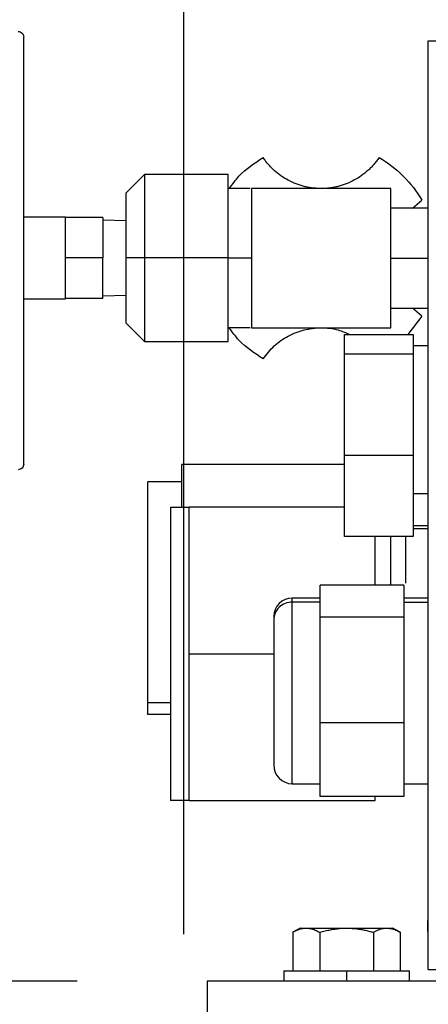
# Model space of a CAD drawing. Header units: inches. Extents: x 3 to 150, y 3 to 116.
# Tile 37 of 64: x 75.94 to 78.14, y 69.22 to 74.52. Entities that reach past the tile are written whole.
import ezdxf

# ---------------------------------------------------------------- set-up
doc = ezdxf.new("R2010")
doc.units = ezdxf.units.IN
doc.header["$LTSCALE"] = 14
doc.header["$MEASUREMENT"] = 0
doc.layers.add('DIMENSIONS', color=140, linetype='Continuous', lineweight=25)
doc.styles.add('SLDTEXTSTYLE0', font='TXT', dxfattribs={"width": 0.7})
doc.dimstyles.new('SLDDIMSTYLE0', dxfattribs={"dimtxt": 1.189453, "dimasz": 1.82, "dimexe": 0, "dimexo": 0.0625, "dimgap": 0.297363, "dimtad": 0, "dimtih": 1, "dimtoh": 1, "dimrnd": 1e-09, "dimzin": 12, "dimdsep": 46, "dimtxsty": 'SLDTEXTSTYLE0', "dimsah": 1, "dimcen": 0.09, "dimadec": 0, "dimazin": 3, "dimtfac": 1, "dimtofl": 0, "dimtmove": 0, "dimatfit": 3, "dimfxl": 0, "dimfrac": 2, "dimtolj": 1, "dimtzin": 12, "dimarcsym": 0})

# ---------------------------------------------------------------- blocks, each defined once
blk = doc.blocks.new('_D_4')
at = {"layer": 'DIMENSIONS'}
for p, q in [((76.8209, 69.5932), (76.8209, 87.5827)), ((94.0709, 69.5932), (94.0709, 87.5827)), ((76.8209, 85.8327), (82.0401, 85.8327)), ((83.6521, 85.8327), (83.2527, 85.8327)), ((83.2527, 85.8327), (83.2527, 83.9423)), ((88.1762, 85.8327), (88.5756, 85.8327)), ((88.5756, 85.8327), (88.5756, 83.9423)), ((94.0709, 85.8327), (89.7881, 85.8327)), ((83.2527, 83.9423), (83.6521, 83.9423)), ((88.5756, 83.9423), (88.1762, 83.9423))]:
    blk.add_line(p, q, dxfattribs=at)
for points in [[(76.8209, 85.8327), (78.6409, 85.5527), (78.6409, 86.1127)], [(94.0709, 85.8327), (92.2509, 86.1127), (92.2509, 85.5527)]]:
    blk.add_solid(points, dxfattribs=at)
at = {"layer": 'DIMENSIONS', "char_height": 1.16667, "attachment_point": 1, "style": 'SLDTEXTSTYLE0'}
for s, insert in [('17.25', (83.6521, 87.6029)), ('438.2', (83.6521, 85.4462))]:
    blk.add_mtext(s, dxfattribs=dict(at, insert=insert))
blk = doc.blocks.new('_D_5')
at = {"layer": 'DIMENSIONS'}
for p, q in [((74.9589, 75.2036), (74.9589, 96.2392)), ((94.0709, 69.5932), (94.0709, 96.2392)), ((74.9589, 94.4892), (81.2566, 94.4892)), ((82.8685, 94.4892), (82.4691, 94.4892)), ((82.4691, 94.4892), (82.4691, 92.5988)), ((87.3926, 94.4892), (87.792, 94.4892)), ((87.792, 94.4892), (87.792, 92.5988)), ((94.0709, 94.4892), (89.0046, 94.4892)), ((82.4691, 92.5988), (82.8685, 92.5988)), ((87.792, 92.5988), (87.3926, 92.5988))]:
    blk.add_line(p, q, dxfattribs=at)
for points in [[(74.9589, 94.4892), (76.7789, 94.2092), (76.7789, 94.7692)], [(94.0709, 94.4892), (92.2509, 94.7692), (92.2509, 94.2092)]]:
    blk.add_solid(points, dxfattribs=at)
at = {"layer": 'DIMENSIONS', "char_height": 1.16667, "attachment_point": 1, "style": 'SLDTEXTSTYLE0'}
for s, insert in [('19.11', (82.8685, 96.2594)), ('485.4', (82.8685, 94.1027))]:
    blk.add_mtext(s, dxfattribs=dict(at, insert=insert))
blk = doc.blocks.new('_D_6')
at = {"layer": 'DIMENSIONS'}
for p, q in [((76.2459, 69.3403), (67.3642, 69.3403)), ((69.1142, 69.3403), (69.1142, 61.6316)), ((66.8522, 59.4749), (66.4528, 59.4749)), ((66.4528, 59.4749), (66.4528, 57.5845)), ((71.3763, 59.4749), (71.7757, 59.4749)), ((71.7757, 59.4749), (71.7757, 57.5845)), ((66.4528, 57.5845), (66.8522, 57.5845)), ((71.7757, 57.5845), (71.3763, 57.5845)), ((69.1142, 50.0278), (69.1142, 57.3182)), ((75.1209, 50.0278), (67.3642, 50.0278))]:
    blk.add_line(p, q, dxfattribs=at)
for points in [[(69.1142, 69.3403), (68.8342, 67.5203), (69.3942, 67.5203)], [(69.1142, 50.0278), (69.3942, 51.8478), (68.8342, 51.8478)]]:
    blk.add_solid(points, dxfattribs=at)
at = {"layer": 'DIMENSIONS', "char_height": 1.16667, "attachment_point": 1, "style": 'SLDTEXTSTYLE0'}
for s, insert in [('19.31', (66.8522, 61.2451)), ('490.5', (66.8522, 59.0884))]:
    blk.add_mtext(s, dxfattribs=dict(at, insert=insert))

msp = doc.modelspace()

# ---------------------------------------------------------------- linework, layer by layer
for p, q in [((78.1339, 69.4028), (78.1339, 74.4028)), ((78.1339, 74.4028), (81.6339, 74.4028)), ((76.609, 73.6841), (76.5087, 73.5837)), ((77.0589, 73.6839), (76.6089, 73.6839)), ((77.177, 73.6078), (77.0589, 73.6078)), ((77.1839, 73.6078), (77.1839, 72.8578)), ((77.9339, 73.6078), (77.1839, 73.6078)), ((77.9339, 72.8578), (77.9339, 73.6078)), ((78.0509, 73.5018), (78.1005, 73.5446)), ((78.1339, 73.5018), (77.9339, 73.5018)), ((76.1839, 73.4539), (75.9589, 73.4539)), ((76.1839, 73.3635), (76.1839, 73.4526)), ((76.3839, 73.4526), (76.1839, 73.4526)), ((76.3839, 73.4526), (76.3839, 73.2339)), ((76.3839, 73.4399), (76.5089, 73.4355)), ((76.1839, 73.2339), (76.1839, 73.323)), ((76.1839, 73.1448), (76.1839, 73.2339)), ((76.3839, 73.2339), (76.1839, 73.2339)), ((76.3839, 73.0151), (76.3839, 73.2339)), ((76.6089, 73.2339), (76.5089, 73.2339)), ((77.0589, 73.2339), (76.6089, 73.2339)), ((77.0589, 73.2339), (77.1839, 73.2339)), ((77.9339, 73.2328), (78.1339, 73.2328)), ((76.1839, 73.0151), (76.1839, 73.1042)), ((75.9589, 73.0139), (76.1839, 73.0139)), ((76.3839, 73.0151), (76.1839, 73.0151)), ((76.5089, 73.0322), (76.3839, 73.0279)), ((77.9339, 72.9638), (78.1339, 72.9638)), ((78.1005, 72.921), (78.0509, 72.9638)), ((78.1005, 72.921), (78.0246, 72.8219)), ((76.5087, 72.8841), (76.609, 72.7837)), ((77.0589, 72.86), (77.1773, 72.86)), ((77.1839, 72.8578), (77.9339, 72.8578)), ((77.6839, 72.8219), (78.0539, 72.8219)), ((77.6839, 72.717), (77.6839, 72.8219)), ((78.0539, 72.8219), (78.0539, 72.717)), ((76.6089, 72.7839), (77.0589, 72.7839)), ((78.1339, 72.7613), (78.0539, 72.7613)), ((77.6839, 72.1729), (77.6839, 72.717)), ((77.6839, 72.717), (78.0539, 72.717)), ((78.0539, 72.717), (78.0539, 72.1729)), ((77.6839, 72.1729), (78.0539, 72.1729)), ((77.6839, 71.7337), (77.6839, 72.1729)), ((78.0539, 72.1729), (78.0539, 71.7337)), ((77.6839, 72.1218), (76.8089, 72.1218)), ((76.8089, 71.8928), (76.8089, 72.1218)), ((76.8089, 72.0287), (76.6249, 72.0287)), ((78.1339, 71.964), (78.0539, 71.964)), ((76.7489, 71.8928), (76.8489, 71.8928)), ((77.6839, 71.8928), (76.8489, 71.8928)), ((78.0539, 71.7943), (78.1339, 71.7943)), ((78.0539, 71.7337), (77.6839, 71.7337)), ((77.9339, 71.4717), (77.9339, 71.7337)), ((78.0539, 71.7778), (78.1339, 71.7778)), ((78.0039, 71.4717), (77.5539, 71.4717)), ((77.5539, 71.3006), (77.5539, 71.4717)), ((78.0039, 71.4717), (78.0039, 71.3006)), ((77.5539, 71.4028), (77.4039, 71.4028)), ((77.5539, 71.3808), (77.4039, 71.3808)), ((78.1339, 71.4028), (78.0039, 71.4028)), ((78.0039, 71.3808), (78.1339, 71.3808)), ((77.5539, 70.7317), (77.5539, 71.3006)), ((78.0039, 71.3006), (77.5539, 71.3006)), ((78.0039, 71.3006), (78.0039, 70.7317)), ((76.8489, 71.1028), (77.3039, 71.1028)), ((76.6249, 70.8408), (76.7489, 70.8408)), ((76.6249, 70.7769), (76.7489, 70.7769)), ((78.0039, 70.7317), (77.5539, 70.7317)), ((77.5539, 70.3339), (77.5539, 70.7317)), ((78.0039, 70.7317), (78.0039, 70.3339)), ((77.4039, 70.4028), (77.5539, 70.4028)), ((78.0039, 70.4028), (78.1339, 70.4028)), ((76.8489, 70.3128), (76.7489, 70.3128)), ((76.8489, 70.3128), (77.8489, 70.3128)), ((78.0039, 70.3339), (77.5539, 70.3339)), ((78.1304, 69.6669), (78.1304, 69.6078)), ((77.4462, 69.6255), (77.407, 69.6029)), ((77.9847, 69.6029), (77.9455, 69.6255)), ((77.4072, 69.603), (77.4072, 69.3953)), ((77.5515, 69.603), (77.5515, 69.3953)), ((77.8402, 69.603), (77.8402, 69.3953)), ((77.9845, 69.603), (77.9845, 69.3953)), ((78.1339, 69.4028), (78.7822, 69.4028)), ((77.3579, 69.3953), (77.3579, 69.3403)), ((77.6959, 69.3953), (77.6959, 69.3403)), ((78.0339, 69.3403), (78.0339, 69.3953)), ((76.9459, 69.3403), (76.9459, 69.0903)), ((93.9459, 69.3403), (76.9459, 69.3403))]:
    msp.add_line(p, q)
for centre, start, end in [((77.4039, 71.3028), 90, 180), ((77.4039, 70.5028), 180, 270)]:
    msp.add_arc(centre, 0.1, start, end)
for points, knots in [([(75.9289, 74.4536), (75.9367, 74.4536), (75.9445, 74.4503), (75.9556, 74.4392), (75.9589, 74.4314), (75.9589, 74.4236)], [0, 0, 0, 0, 0.5, 0.5, 1, 1, 1, 1]), ([(75.9589, 72.1236), (75.9589, 72.1236), (75.9589, 72.131), (75.9589, 72.1603), (75.9589, 72.1823), (75.9589, 72.2399), (75.9589, 72.2756), (75.9589, 72.3592), (75.9589, 72.4072), (75.9589, 72.5136), (75.9589, 72.5721), (75.9589, 72.6972), (75.9589, 72.7639), (75.9589, 72.903), (75.9589, 72.9754), (75.9589, 73.123), (75.9589, 73.1983), (75.9589, 73.3488), (75.9589, 73.4241), (75.9589, 73.5717), (75.9589, 73.6441), (75.9589, 73.7832), (75.9589, 73.8499), (75.9589, 73.975), (75.9589, 74.0335), (75.9589, 74.14), (75.9589, 74.1879), (75.9589, 74.2716), (75.9589, 74.3072), (75.9589, 74.3648), (75.9589, 74.3868), (75.9589, 74.4161), (75.9589, 74.4236), (75.9589, 74.4236)], [0, 0, 0, 0, 0.0625, 0.0625, 0.125, 0.125, 0.1875, 0.1875, 0.25, 0.25, 0.3125, 0.3125, 0.375, 0.375, 0.4375, 0.4375, 0.5, 0.5, 0.5625, 0.5625, 0.625, 0.625, 0.6875, 0.6875, 0.75, 0.75, 0.8125, 0.8125, 0.875, 0.875, 0.9375, 0.9375, 1, 1, 1, 1]), ([(77.0656, 73.6078), (77.0818, 73.631), (77.1296, 73.6993), (77.2003, 73.7446), (77.247, 73.7745)], [0, 0, 0, 0, 0.33967, 1, 1, 1, 1]), ([(77.5589, 73.6078), (77.555, 73.6078), (77.5473, 73.6079), (77.5358, 73.6085), (77.5244, 73.6093), (77.5129, 73.6106), (77.5016, 73.6121), (77.4902, 73.6141), (77.4789, 73.6164), (77.4565, 73.6216), (77.4235, 73.632), (77.3816, 73.6513), (77.3424, 73.6754), (77.3124, 73.6995), (77.2903, 73.7208), (77.2747, 73.7377), (77.2602, 73.7555), (77.2514, 73.7682), (77.247, 73.7745)], [0, 0, 0, 0, 0.031357, 0.062627, 0.09384, 0.125026, 0.156213, 0.187431, 0.218711, 0.250081, 0.375018, 0.500014, 0.624952, 0.749948, 0.812568, 0.874959, 0.937358, 1, 1, 1, 1]), ([(77.8707, 73.7745), (77.8685, 73.7713), (77.8642, 73.7649), (77.8573, 73.7557), (77.8502, 73.7466), (77.8429, 73.7378), (77.8352, 73.7293), (77.8273, 73.7209), (77.8192, 73.7128), (77.8023, 73.6971), (77.7753, 73.6754), (77.7361, 73.6513), (77.6942, 73.632), (77.6575, 73.6205), (77.6275, 73.6139), (77.6048, 73.6104), (77.5819, 73.6082), (77.5665, 73.6079), (77.5589, 73.6078)], [0, 0, 0, 0, 0.031357, 0.062627, 0.09384, 0.125026, 0.156213, 0.187431, 0.218711, 0.250081, 0.375018, 0.500014, 0.624952, 0.749948, 0.812568, 0.874959, 0.937358, 1, 1, 1, 1]), ([(77.8707, 73.7745), (77.9182, 73.7471), (77.962, 73.7135), (78.0395, 73.636), (78.0732, 73.5921), (78.1005, 73.5446)], [0, 0, 0, 0, 0.5, 0.5, 1, 1, 1, 1]), ([(76.6089, 73.6839), (76.6089, 73.6839), (76.6089, 73.6722), (76.6089, 73.6271), (76.6089, 73.5937), (76.6089, 73.5104), (76.6089, 73.4605), (76.6089, 73.3517), (76.6089, 73.2928), (76.6089, 73.2339)], [0, 0, 0, 0, 0.25, 0.25, 0.5, 0.5, 0.75, 0.75, 1, 1, 1, 1]), ([(77.0589, 73.2339), (77.0589, 73.2928), (77.0589, 73.3517), (77.0589, 73.4605), (77.0589, 73.5104), (77.0589, 73.5937), (77.0589, 73.6271), (77.0589, 73.6722), (77.0589, 73.6839), (77.0589, 73.6839)], [0, 0, 0, 0, 0.25, 0.25, 0.5, 0.5, 0.75, 0.75, 1, 1, 1, 1]), ([(76.5089, 73.5839), (76.5089, 73.5839), (76.5089, 73.5748), (76.5089, 73.5397), (76.5089, 73.5138), (76.5089, 73.449), (76.5089, 73.4101), (76.5089, 73.3255), (76.5089, 73.2797), (76.5089, 73.2339)], [0, 0, 0, 0, 0.25, 0.25, 0.5, 0.5, 0.75, 0.75, 1, 1, 1, 1]), ([(76.5089, 73.2339), (76.5089, 73.1881), (76.5089, 73.1423), (76.5089, 73.0576), (76.5089, 73.0188), (76.5089, 72.954), (76.5089, 72.9281), (76.5089, 72.893), (76.5089, 72.8839), (76.5089, 72.8839)], [0, 0, 0, 0, 0.25, 0.25, 0.5, 0.5, 0.75, 0.75, 1, 1, 1, 1]), ([(76.6089, 73.2339), (76.6089, 73.175), (76.6089, 73.1161), (76.6089, 73.0073), (76.6089, 72.9573), (76.6089, 72.874), (76.6089, 72.8407), (76.6089, 72.7956), (76.6089, 72.7839), (76.6089, 72.7839)], [0, 0, 0, 0, 0.25, 0.25, 0.5, 0.5, 0.75, 0.75, 1, 1, 1, 1]), ([(77.0589, 72.7839), (77.0589, 72.7839), (77.0589, 72.7956), (77.0589, 72.8407), (77.0589, 72.874), (77.0589, 72.9573), (77.0589, 73.0073), (77.0589, 73.1161), (77.0589, 73.175), (77.0589, 73.2339)], [0, 0, 0, 0, 0.25, 0.25, 0.5, 0.5, 0.75, 0.75, 1, 1, 1, 1]), ([(77.247, 72.6911), (77.2004, 72.7211), (77.1289, 72.7669), (77.0807, 72.836), (77.064, 72.86)], [0, 0, 0, 0, 0.653202, 1, 1, 1, 1]), ([(77.247, 72.6911), (77.2659, 72.7154), (77.3036, 72.764), (77.3805, 72.8167), (77.4668, 72.8504), (77.5587, 72.8611), (77.6437, 72.8526), (77.6928, 72.8311), (77.7138, 72.8219)], [0, 0, 0, 0, 0.174056, 0.348113, 0.522169, 0.696226, 0.870282, 1, 1, 1, 1]), ([(75.9589, 72.1236), (75.9589, 72.1157), (75.9556, 72.1079), (75.9445, 72.0968), (75.9367, 72.0936), (75.9289, 72.0936)], [0, 0, 0, 0, 0.5, 0.5, 1, 1, 1, 1]), ([(76.6249, 72.0261), (76.6249, 72.0261), (76.6249, 72.026), (76.6249, 71.9983), (76.6249, 71.9478), (76.6249, 71.8754), (76.6249, 71.7851), (76.6249, 71.6801), (76.6249, 71.5644), (76.6249, 71.4425), (76.6249, 71.3191), (76.6249, 71.1989), (76.6249, 71.0865), (76.6249, 70.9866), (76.6249, 70.9011), (76.6249, 70.8609), (76.6249, 70.8408)], [0, 0, 0, 0, 0.049637, 0.122742, 0.195847, 0.268952, 0.342057, 0.415161, 0.488266, 0.561371, 0.634476, 0.707581, 0.780686, 0.85379, 0.926895, 1, 1, 1, 1]), ([(76.7489, 71.8928), (76.7489, 71.8928), (76.7489, 71.8877), (76.7489, 71.8675), (76.7489, 71.8525), (76.7489, 71.8129), (76.7489, 71.7884), (76.7489, 71.7309), (76.7489, 71.698), (76.7489, 71.6249), (76.7489, 71.5847), (76.7489, 71.4987), (76.7489, 71.4529), (76.7489, 71.3574), (76.7489, 71.3076), (76.7489, 71.2062), (76.7489, 71.1545), (76.7489, 71.0511), (76.7489, 70.9994), (76.7489, 70.898), (76.7489, 70.8483), (76.7489, 70.7527), (76.7489, 70.7069), (76.7489, 70.6209), (76.7489, 70.5808), (76.7489, 70.5076), (76.7489, 70.4747), (76.7489, 70.4172), (76.7489, 70.3927), (76.7489, 70.3532), (76.7489, 70.3381), (76.7489, 70.3179), (76.7489, 70.3128), (76.7489, 70.3128)], [0, 0, 0, 0, 0.0625, 0.0625, 0.125, 0.125, 0.1875, 0.1875, 0.25, 0.25, 0.3125, 0.3125, 0.375, 0.375, 0.4375, 0.4375, 0.5, 0.5, 0.5625, 0.5625, 0.625, 0.625, 0.6875, 0.6875, 0.75, 0.75, 0.8125, 0.8125, 0.875, 0.875, 0.9375, 0.9375, 1, 1, 1, 1]), ([(76.8489, 71.1028), (76.8489, 71.1086), (76.8489, 71.1201), (76.8489, 71.1373), (76.8489, 71.1545), (76.8489, 71.1717), (76.8489, 71.1888), (76.8489, 71.2059), (76.8489, 71.2229), (76.8489, 71.24), (76.8489, 71.2767), (76.8489, 71.3325), (76.8489, 71.4056), (76.8489, 71.4758), (76.8489, 71.5645), (76.8489, 71.665), (76.8489, 71.7475), (76.8489, 71.8007), (76.8489, 71.8338), (76.8489, 71.86), (76.8489, 71.8751), (76.8489, 71.8833), (76.8489, 71.8875), (76.8489, 71.8906), (76.8489, 71.8925), (76.8489, 71.8927), (76.8489, 71.8928)], [0, 0, 0, 0, 0.013926, 0.02783, 0.041717, 0.055595, 0.06947, 0.083349, 0.097238, 0.111145, 0.125074, 0.187579, 0.250101, 0.312605, 0.375127, 0.500003, 0.624878, 0.687383, 0.749905, 0.812409, 0.874931, 0.899978, 0.92497, 0.949945, 0.974942, 1, 1, 1, 1]), ([(76.8489, 70.3128), (76.8489, 70.3128), (76.8489, 70.3179), (76.8489, 70.3381), (76.8489, 70.3532), (76.8489, 70.3927), (76.8489, 70.4172), (76.8489, 70.4747), (76.8489, 70.5076), (76.8489, 70.5808), (76.8489, 70.6209), (76.8489, 70.7069), (76.8489, 70.7527), (76.8489, 70.8483), (76.8489, 70.898), (76.8489, 70.9994), (76.8489, 71.0511), (76.8489, 71.1545), (76.8489, 71.2062), (76.8489, 71.3076), (76.8489, 71.3574), (76.8489, 71.4529), (76.8489, 71.4987), (76.8489, 71.5847), (76.8489, 71.6249), (76.8489, 71.698), (76.8489, 71.7309), (76.8489, 71.7884), (76.8489, 71.8129), (76.8489, 71.8525), (76.8489, 71.8675), (76.8489, 71.8877), (76.8489, 71.8928), (76.8489, 71.8928)], [0, 0, 0, 0, 0.0625, 0.0625, 0.125, 0.125, 0.1875, 0.1875, 0.25, 0.25, 0.3125, 0.3125, 0.375, 0.375, 0.4375, 0.4375, 0.5, 0.5, 0.5625, 0.5625, 0.625, 0.625, 0.6875, 0.6875, 0.75, 0.75, 0.8125, 0.8125, 0.875, 0.875, 0.9375, 0.9375, 1, 1, 1, 1]), ([(77.8489, 71.4717), (77.8489, 71.4954), (77.8489, 71.5653), (77.8489, 71.6558), (77.8489, 71.7105), (77.8489, 71.7337)], [0, 0, 0, 0, 0.227998, 0.672856, 1, 1, 1, 1]), ([(78.0119, 71.7337), (78.0119, 71.7199), (78.0119, 71.6775), (78.0119, 71.6096), (78.0119, 71.538), (78.0119, 71.4997), (78.0119, 71.4829)], [0, 0, 0, 0, 0.147923, 0.454248, 0.760574, 1, 1, 1, 1]), ([(77.4039, 71.3808), (77.3908, 71.3808), (77.3777, 71.3783), (77.3535, 71.3688), (77.3424, 71.3617), (77.3239, 71.344), (77.3165, 71.3334), (77.3065, 71.3103), (77.3039, 71.2977), (77.3039, 71.2852)], [0, 0, 0, 0, 0.25, 0.25, 0.5, 0.5, 0.75, 0.75, 1, 1, 1, 1]), ([(77.4039, 71.3808), (77.4039, 71.3894), (77.4039, 71.4024), (77.4039, 71.4009), (77.4039, 71.4004)], [0, 0, 0, 0, 0.6598579, 1, 1, 1, 1]), ([(77.4039, 70.4052), (77.4039, 70.4047), (77.4039, 70.4032), (77.4039, 70.4215), (77.4039, 70.4581), (77.4039, 70.5129), (77.4039, 70.5824), (77.4039, 70.6642), (77.4039, 70.7553), (77.4039, 70.852), (77.4039, 70.9506), (77.4039, 71.0474), (77.4039, 71.1387), (77.4039, 71.2209), (77.4039, 71.2906), (77.4039, 71.3467), (77.4039, 71.3695), (77.4039, 71.3808)], [0, 0, 0, 0, 0.033451, 0.10249, 0.171529, 0.240569, 0.309608, 0.378647, 0.447686, 0.516726, 0.585765, 0.654804, 0.723843, 0.792882, 0.861922, 0.930961, 1, 1, 1, 1]), ([(77.3039, 71.3009), (77.3039, 71.3011), (77.3039, 71.302), (77.3039, 71.2922), (77.3039, 71.2852)], [0, 0, 0, 0, 0.276808, 1, 1, 1, 1]), ([(77.3039, 71.2852), (77.3039, 71.2761), (77.3039, 71.2579), (77.3039, 71.2131), (77.3039, 71.1573), (77.3039, 71.0915), (77.3039, 71.0185), (77.3039, 70.941), (77.3039, 70.8621), (77.3039, 70.7848), (77.3039, 70.712), (77.3039, 70.6465), (77.3039, 70.5909), (77.3039, 70.5471), (77.3039, 70.5177), (77.3039, 70.5031), (77.3039, 70.5043), (77.3039, 70.5047)], [0, 0, 0, 0, 0.069039, 0.138078, 0.207118, 0.276157, 0.345196, 0.414235, 0.483274, 0.552314, 0.621353, 0.690392, 0.759431, 0.828471, 0.89751, 0.966549, 1, 1, 1, 1]), ([(76.8489, 70.3128), (76.8489, 70.3128), (76.8489, 70.3129), (76.8489, 70.3135), (76.8489, 70.3144), (76.8489, 70.3157), (76.8489, 70.3174), (76.8489, 70.3195), (76.8489, 70.3219), (76.8489, 70.3247), (76.8489, 70.3316), (76.8489, 70.3456), (76.8489, 70.3718), (76.8489, 70.405), (76.8489, 70.4582), (76.8489, 70.5406), (76.8489, 70.6411), (76.8489, 70.7298), (76.8489, 70.8), (76.8489, 70.8731), (76.8489, 70.9334), (76.8489, 70.9792), (76.8489, 71.0099), (76.8489, 71.0408), (76.8489, 71.0718), (76.8489, 71.0924), (76.8489, 71.1028)], [0, 0, 0, 0, 0.013925, 0.027827, 0.041714, 0.055591, 0.069466, 0.083345, 0.097235, 0.111143, 0.125074, 0.187579, 0.250101, 0.312605, 0.375128, 0.500003, 0.624878, 0.687383, 0.749905, 0.812409, 0.874931, 0.899981, 0.924974, 0.949949, 0.974945, 1, 1, 1, 1]), ([(76.6249, 70.8408), (76.6249, 70.8252), (76.6249, 70.7939), (76.6249, 70.7758), (76.6249, 70.7788), (76.6249, 70.7795)], [0, 0, 0, 0, 0.430846, 0.861693, 1, 1, 1, 1]), ([(77.8489, 70.3128), (77.8489, 70.3135), (77.8489, 70.3142), (77.8489, 70.3319), (77.8489, 70.3339)], [0, 0, 0, 0, 0.883636, 1, 1, 1, 1]), ([(77.4072, 69.603), (77.4096, 69.6044), (77.4144, 69.6071), (77.4217, 69.6107), (77.4288, 69.614), (77.4358, 69.6169), (77.4446, 69.62), (77.4551, 69.6228), (77.4672, 69.6249), (77.4753, 69.6252), (77.4793, 69.6253)], [0, 0, 0, 0, 0.103679, 0.205188, 0.304865, 0.403091, 0.500286, 0.669005, 0.834455, 1, 1, 1, 1]), ([(77.4459, 69.6253), (77.4459, 69.6253), (77.446, 69.6253), (77.4465, 69.6253), (77.4474, 69.6253), (77.4486, 69.6253), (77.4501, 69.6253), (77.4521, 69.6253), (77.4549, 69.6253), (77.4589, 69.6253), (77.4647, 69.6253), (77.4714, 69.6253), (77.4767, 69.6253), (77.4793, 69.6253)], [0, 0, 0, 0, 0.0716432, 0.1430491, 0.2143176, 0.2855493, 0.356845, 0.4283052, 0.5000296, 0.6252606, 0.7499733, 0.8747068, 1, 1, 1, 1]), ([(77.4793, 69.6253), (77.4814, 69.6253), (77.4854, 69.6252), (77.4915, 69.6247), (77.4976, 69.6239), (77.5036, 69.6227), (77.5097, 69.6212), (77.5177, 69.6188), (77.5277, 69.6151), (77.5395, 69.6096), (77.5475, 69.6052), (77.5515, 69.603)], [0, 0, 0, 0, 0.08311, 0.165759, 0.248389, 0.331429, 0.415294, 0.500383, 0.662699, 0.828654, 1, 1, 1, 1]), ([(77.4793, 69.6253), (77.4809, 69.6253), (77.4841, 69.6253), (77.4893, 69.6253), (77.4947, 69.6253), (77.5003, 69.6253), (77.5063, 69.6253), (77.5125, 69.6253), (77.5244, 69.6253), (77.5432, 69.6253), (77.5705, 69.6253), (77.5999, 69.6253), (77.6258, 69.6253), (77.6471, 69.6253), (77.6632, 69.6253), (77.6795, 69.6253), (77.6904, 69.6253), (77.6959, 69.6253)], [0, 0, 0, 0, 0.035842, 0.071563, 0.107211, 0.142837, 0.178493, 0.214227, 0.250089, 0.37501, 0.500015, 0.624936, 0.74994, 0.812574, 0.874949, 0.937335, 1, 1, 1, 1]), ([(77.5515, 69.603), (77.5564, 69.6043), (77.566, 69.6071), (77.5803, 69.6107), (77.5945, 69.614), (77.6086, 69.6168), (77.624, 69.6196), (77.6408, 69.622), (77.6591, 69.6239), (77.6775, 69.6251), (77.6897, 69.6252), (77.6959, 69.6253)], [0, 0, 0, 0, 0.103177, 0.204204, 0.303416, 0.401188, 0.497932, 0.62399, 0.749025, 0.874907, 1, 1, 1, 1]), ([(77.6959, 69.6253), (77.6999, 69.6253), (77.708, 69.6252), (77.72, 69.6247), (77.7321, 69.6239), (77.7442, 69.6227), (77.7564, 69.6212), (77.7724, 69.6188), (77.7923, 69.6151), (77.8162, 69.6097), (77.8321, 69.6052), (77.8402, 69.603)], [0, 0, 0, 0, 0.0827911, 0.1651271, 0.2474429, 0.3301642, 0.4137023, 0.4984494, 0.6613838, 0.8279754, 1, 1, 1, 1]), ([(77.6959, 69.6253), (77.699, 69.6253), (77.7052, 69.6253), (77.7146, 69.6253), (77.7239, 69.6253), (77.7331, 69.6253), (77.7423, 69.6253), (77.7515, 69.6253), (77.7681, 69.6253), (77.7918, 69.6253), (77.8212, 69.6253), (77.8485, 69.6253), (77.869, 69.6253), (77.884, 69.6253), (77.8943, 69.6253), (77.9039, 69.6253), (77.9095, 69.6253), (77.9124, 69.6253)], [0, 0, 0, 0, 0.035842, 0.071563, 0.107211, 0.142837, 0.178493, 0.214227, 0.250089, 0.37501, 0.500015, 0.624936, 0.74994, 0.812574, 0.874949, 0.937335, 1, 1, 1, 1]), ([(77.8402, 69.603), (77.8426, 69.6044), (77.8474, 69.6071), (77.8547, 69.6107), (77.8618, 69.614), (77.8689, 69.6169), (77.8776, 69.62), (77.888, 69.6228), (77.9002, 69.6249), (77.9083, 69.6252), (77.9124, 69.6253)], [0, 0, 0, 0, 0.103679, 0.205188, 0.304865, 0.403091, 0.500286, 0.669005, 0.834455, 1, 1, 1, 1]), ([(77.9124, 69.6253), (77.9144, 69.6253), (77.9184, 69.6252), (77.9245, 69.6247), (77.9305, 69.6239), (77.9366, 69.6227), (77.9427, 69.6212), (77.9507, 69.6188), (77.9606, 69.6151), (77.9726, 69.6096), (77.9805, 69.6052), (77.9845, 69.603)], [0, 0, 0, 0, 0.08311, 0.165759, 0.248389, 0.331429, 0.415294, 0.500383, 0.662699, 0.828654, 1, 1, 1, 1]), ([(77.9124, 69.6253), (77.9139, 69.6253), (77.917, 69.6253), (77.9212, 69.6253), (77.9251, 69.6253), (77.9286, 69.6253), (77.9319, 69.6253), (77.9348, 69.6253), (77.938, 69.6253), (77.9412, 69.6253), (77.9439, 69.6253), (77.9455, 69.6253), (77.9457, 69.6253), (77.9459, 69.6253)], [0, 0, 0, 0, 0.071663, 0.143083, 0.214358, 0.28559, 0.356879, 0.428326, 0.50003, 0.625229, 0.749932, 0.874676, 1, 1, 1, 1]), ([(77.3579, 69.3953), (77.3579, 69.3953), (77.358, 69.3953), (77.3585, 69.3953), (77.3594, 69.3953), (77.3607, 69.3953), (77.3623, 69.3953), (77.3656, 69.3953), (77.3719, 69.3953), (77.3831, 69.3953), (77.3973, 69.3953), (77.42, 69.3953), (77.4553, 69.3953), (77.4983, 69.3953), (77.5363, 69.3953), (77.5663, 69.3953), (77.5976, 69.3953), (77.6262, 69.3953), (77.6517, 69.3953), (77.6737, 69.3953), (77.6885, 69.3953), (77.6959, 69.3953)], [0, 0, 0, 0, 0.020872, 0.041703, 0.062516, 0.083334, 0.104179, 0.125073, 0.187567, 0.250102, 0.312596, 0.375131, 0.500008, 0.624886, 0.68738, 0.749914, 0.812408, 0.874943, 0.91665, 0.958275, 1, 1, 1, 1]), ([(77.6959, 69.3953), (77.6995, 69.3953), (77.7069, 69.3953), (77.718, 69.3953), (77.729, 69.3953), (77.74, 69.3953), (77.7509, 69.3953), (77.769, 69.3953), (77.7941, 69.3953), (77.8254, 69.3953), (77.8554, 69.3953), (77.8934, 69.3953), (77.9364, 69.3953), (77.9717, 69.3953), (77.9944, 69.3953), (78.0086, 69.3953), (78.0198, 69.3953), (78.027, 69.3953), (78.0312, 69.3953), (78.0334, 69.3953), (78.0337, 69.3953), (78.0339, 69.3953)], [0, 0, 0, 0, 0.020877, 0.041712, 0.062526, 0.083343, 0.104185, 0.125073, 0.187567, 0.250102, 0.312596, 0.375131, 0.500008, 0.624886, 0.68738, 0.749915, 0.812408, 0.874943, 0.916641, 0.958266, 1, 1, 1, 1])]:
    msp.add_open_spline(points, degree=3, knots=knots)
for points in [[(76.1839, 73.323), (76.1839, 73.3373), (76.1839, 73.3509), (76.1839, 73.3635)], [(76.1839, 73.1042), (76.1839, 73.1169), (76.1839, 73.1305), (76.1839, 73.1448)]]:
    msp.add_open_spline(points, degree=3)

# ---------------------------------------------------------------- dimensions: what is measured, and where the dimension line sits
at = {"layer": 'DIMENSIONS'}
for base, p1, p2, picture, middle in [((74.9589, 94.4892), (94.0709, 68.8932), (74.9589, 74.5036), '_D_5', (85.1306, 94.4892)), ((94.0709, 85.8327), (76.8209, 68.8932), (94.0709, 68.8932), '_D_4', (85.9141, 85.8327))]:
    dim = msp.add_linear_dim(base=base, p1=p1, p2=p2, dimstyle='SLDDIMSTYLE0', dxfattribs=at)
    dim.commit()
    dim.dimension.update_dxf_attribs({"geometry": picture, "text_midpoint": middle, "dimtype": 160})
dim = msp.add_linear_dim(base=(69.1142, 69.3403), p1=(75.8209, 50.0278), p2=(76.9459, 69.3403), angle=90, dimstyle='SLDDIMSTYLE0', dxfattribs=at)
dim.commit()
dim.dimension.update_dxf_attribs({"geometry": '_D_6', "text_midpoint": (69.1142, 59.4749), "dimtype": 160})

doc.saveas('drawing.dxf')
